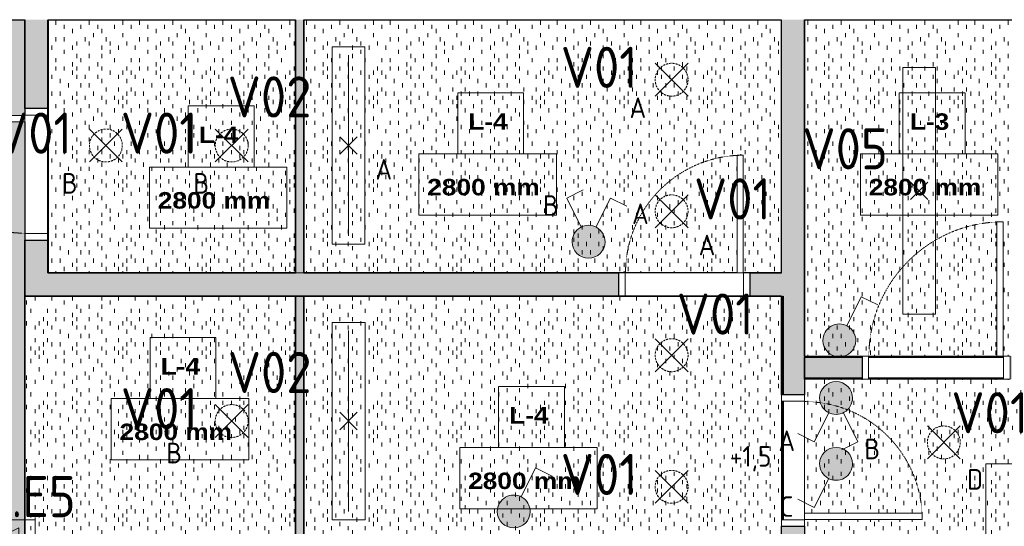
# Model space of a CAD drawing. Header units: millimetres. Extents: x -12615 to 16572, y -3141 to 12068.
# Tile 7 of 14: x -4182 to 1805, y 964 to 4044. Entities that reach past the tile are written whole.
import ezdxf

# ---------------------------------------------------------------- set-up
doc = ezdxf.new("R2010")
doc.units = ezdxf.units.MM
doc.linetypes.add('EST_Dash_1_1_', pattern=[2, 1, -1])
doc.linetypes.add('IMPORT-süvistatud seade', pattern=[19.05, 12.7, -6.35])
for name, color, linetype, lineweight, true_color in [('1K_valgustusplaan_dwg', 7, 'Continuous', 5, 0x767676), ('A-WALL', 7, 'Continuous', 9, 0x7f7f7f), ('A-WALL-PATT', 7, 'Continuous', 9, 0x7f7f7f), ('ET-E_VALGUSTUS_TING', 3, 'Continuous', 5, 0x00ff00), ('ET-VALGUSTUS_TING', 5, 'Continuous', 5, 0x0000ff), ('I-WALL', 7, 'Continuous', 9, 0x7f7f7f)]:
    doc.layers.add(name, color=color, linetype=linetype, lineweight=lineweight, true_color=true_color)
for name, color, linetype, lineweight in [('A-CLNG', 7, 'Continuous', 9), ('A-CLNG-IDEN', 7, 'Continuous', 9), ('A-CLNG-PATT', 7, 'Continuous', 9), ('A-DOOR', 7, 'Continuous', 9), ('A-DOOR-FRAM', 7, 'Continuous', 25), ('ET-SEADE_V', 7, 'Continuous', 9)]:
    doc.layers.add(name, color=color, linetype=linetype, lineweight=lineweight)
doc.styles.add('Arial Black', font='txt', dxfattribs={"height": 100})
doc.styles.add('ISOCP_1', font='isocp___.ttf', dxfattribs={"height": 250})
doc.styles.add('ISOCP_2', font='isocp___.ttf', dxfattribs={"height": 125})
pattern_1 = [(90, (0, 0), (-508, 3e-14), [25.4, -482.6]), (90, (50.8, 50.8), (-508, 3e-14), [25.4, -482.6]), (90, (127, 25.4), (-508, 3e-14), [25.4, -482.6]), (90, (127, 101.6), (-508, 3e-14), [25.4, -482.6]), (90, (50.8, 152.4), (-508, 3e-14), [25.4, -482.6]), (90, (25.4, 177.8), (-508, 3e-14), [25.4, -482.6]), (90, (152.4, 177.8), (-508, 3e-14), [25.4, -482.6]), (90, (228.6, 25.4), (-508, 3e-14), [25.4, -482.6]), (90, (304.8, 76.2), (-508, 3e-14), [25.4, -482.6]), (90, (279.4, 127), (-508, 3e-14), [25.4, -482.6]), (90, (177.8, 76.2), (-508, 3e-14), [25.4, -482.6]), (90, (203.2, 0), (-508, 3e-14), [25.4, -482.6]), (90, (228.6, 127), (-508, 3e-14), [25.4, -482.6]), (90, (203.2, 203.2), (-508, 3e-14), [25.4, -482.6]), (90, (101.6, 228.6), (-508, 3e-14), [25.4, -482.6]), (90, (50.8, 228.6), (-508, 3e-14), [25.4, -482.6]), (90, (101.6, 177.8), (-508, 3e-14), [25.4, -482.6]), (90, (25.4, 101.6), (-508, 3e-14), [25.4, -482.6]), (90, (330.2, 25.4), (-508, 3e-14), [25.4, -482.6]), (90, (431.8, 152.4), (-508, 3e-14), [25.4, -482.6]), (90, (355.6, 203.2), (-508, 3e-14), [25.4, -482.6]), (90, (228.6, 254), (-508, 3e-14), [25.4, -482.6]), (90, (152.4, 279.4), (-508, 3e-14), [25.4, -482.6]), (90, (254, 228.6), (-508, 3e-14), [25.4, -482.6]), (90, (355.6, 127), (-508, 3e-14), [25.4, -482.6]), (90, (406.4, 50.8), (-508, 3e-14), [25.4, -482.6]), (90, (304.8, 177.8), (-508, 3e-14), [25.4, -482.6]), (90, (203.2, 152.4), (-508, 3e-14), [25.4, -482.6]), (90, (279.4, 0), (-508, 3e-14), [25.4, -482.6]), (90, (381, 254), (-508, 3e-14), [25.4, -482.6]), (90, (304.8, 254), (-508, 3e-14), [25.4, -482.6]), (90, (381, 304.8), (-508, 3e-14), [25.4, -482.6]), (90, (457.2, 228.6), (-508, 3e-14), [25.4, -482.6]), (90, (381, 177.8), (-508, 3e-14), [25.4, -482.6]), (90, (482.6, 50.8), (-508, 3e-14), [25.4, -482.6]), (90, (482.6, 304.8), (-508, 3e-14), [25.4, -482.6]), (90, (508, 381), (-508, 3e-14), [25.4, -482.6]), (90, (406.4, 355.6), (-508, 3e-14), [25.4, -482.6]), (90, (279.4, 355.6), (-508, 3e-14), [25.4, -482.6]), (90, (152.4, 355.6), (-508, 3e-14), [25.4, -482.6]), (90, (101.6, 355.6), (-508, 3e-14), [25.4, -482.6]), (90, (76.2, 304.8), (-508, 3e-14), [25.4, -482.6]), (90, (25.4, 330.2), (-508, 3e-14), [25.4, -482.6]), (90, (482.6, 127), (-508, 3e-14), [25.4, -482.6]), (90, (457.2, 0), (-508, 3e-14), [25.4, -482.6]), (90, (228.6, 330.2), (-508, 3e-14), [25.4, -482.6]), (90, (254, 431.8), (-508, 3e-14), [25.4, -482.6]), (90, (457.2, 431.8), (-508, 3e-14), [25.4, -482.6]), (90, (101.6, 457.2), (-508, 3e-14), [25.4, -482.6]), (90, (50.8, 431.8), (-508, 3e-14), [25.4, -482.6]), (90, (152.4, 431.8), (-508, 3e-14), [25.4, -482.6]), (90, (355.6, 431.8), (-508, 3e-14), [25.4, -482.6]), (90, (330.2, 381), (-508, 3e-14), [25.4, -482.6]), (90, (203.2, 406.4), (-508, 3e-14), [25.4, -482.6]), (90, (228.6, 482.6), (-508, 3e-14), [25.4, -482.6]), (90, (406.4, 482.6), (-508, 3e-14), [25.4, -482.6]), (90, (431.8, 330.2), (-508, 3e-14), [25.4, -482.6]), (90, (25.4, 482.6), (-508, 3e-14), [25.4, -482.6]), (90, (0, 457.2), (-508, 3e-14), [25.4, -482.6]), (90, (508, 152.4), (-508, 3e-14), [25.4, -482.6]), (90, (381, 406.4), (-508, 3e-14), [25.4, -482.6]), (90, (304.8, 330.2), (-508, 3e-14), [25.4, -482.6]), (90, (203.2, 304.8), (-508, 3e-14), [25.4, -482.6]), (90, (381, 101.6), (-508, 3e-14), [25.4, -482.6]), (90, (381, 0), (-508, 3e-14), [25.4, -482.6]), (90, (76.2, 25.4), (-508, 3e-14), [25.4, -482.6]), (90, (25.4, 25.4), (-508, 3e-14), [25.4, -482.6]), (90, (431.8, 279.4), (-508, 3e-14), [25.4, -482.6]), (90, (152.4, 482.6), (-508, 3e-14), [25.4, -482.6]), (90, (254, 76.2), (-508, 3e-14), [25.4, -482.6]), (90, (228.6, 177.8), (-508, 3e-14), [25.4, -482.6]), (90, (76.2, 127), (-508, 3e-14), [25.4, -482.6]), (90, (482.6, 482.6), (-508, 3e-14), [25.4, -482.6]), (90, (304.8, 457.2), (-508, 3e-14), [25.4, -482.6])]

# ---------------------------------------------------------------- blocks, each defined once
blk = doc.blocks.new('Est_SU - SU-01-800x2100 mm-3671387-1_ korrus  _0_00_52_72 Copy 1')
at = {"layer": 'A-DOOR', "color": 250, "true_color": 0x3d3d3d}
for p, q in [((320, 786), (320, 70)), ((358, 786), (320, 786)), ((320, 70), (320, 786)), ((320, 786), (358, 786)), ((358, 70), (358, 786)), ((358, 786), (358, 70)), ((320, 70), (358, 70)), ((358, 70), (320, 70))]:
    blk.add_line(p, q, dxfattribs=at)
at = {"layer": 'A-DOOR', "color": 253, "linetype": 'EST_Dash_1_1_', "lineweight": 5, "true_color": 0x9e9e9e}
for p, q in [((400, 70), (-341, 70)), ((-341, 70), (358, 70))]:
    blk.add_line(p, q, dxfattribs=at)
blk.add_arc((358, 70), 716, 90, 180, dxfattribs=at)
at = {"layer": 'A-DOOR-FRAM', "color": 250, "lineweight": 9, "true_color": 0x3d3d3d}
for p, q in [((-360, 70), (-400, 70)), ((-400, 70), (-400, -70)), ((-400, -70), (-400, 70)), ((-400, 70), (-360, 70)), ((-360, -70), (-360, 70)), ((-360, 70), (-360, -70)), ((400, 70), (360, 70)), ((360, 70), (360, -70)), ((360, 70), (360, -70)), ((400, 70), (360, 70)), ((400, -70), (400, 70)), ((400, -70), (400, 70)), ((-400, -70), (-360, -70)), ((-360, -70), (-400, -70)), ((360, -70), (400, -70)), ((360, -70), (400, -70))]:
    blk.add_line(p, q, dxfattribs=at)
blk = doc.blocks.new('Est_SU - SU-01-800x2100 mm-V1-1_ korrus  _0_00_52_72 Copy 1')
at = {"layer": 'A-DOOR', "color": 250, "true_color": 0x3d3d3d}
for p, q in [((320, 786), (320, 70)), ((358, 786), (320, 786)), ((320, 70), (320, 786)), ((320, 786), (358, 786)), ((358, 70), (358, 786)), ((358, 786), (358, 70)), ((320, 70), (358, 70)), ((358, 70), (320, 70))]:
    blk.add_line(p, q, dxfattribs=at)
at = {"layer": 'A-DOOR', "color": 253, "linetype": 'EST_Dash_1_1_', "lineweight": 5, "true_color": 0x9e9e9e}
for p, q in [((399.5, 70), (-341, 70)), ((-341, 70), (358, 70))]:
    blk.add_line(p, q, dxfattribs=at)
blk.add_arc((358, 70), 716, 90, 180, dxfattribs=at)
at = {"layer": 'A-DOOR-FRAM', "color": 250, "lineweight": 9, "true_color": 0x3d3d3d}
for p, q in [((-360, 70), (-400, 70)), ((-400, 70), (-400, -70)), ((-400, -70), (-400, 70)), ((-400, 70), (-360, 70)), ((-360, -70), (-360, 70)), ((-360, 70), (-360, -70)), ((400, 70), (360, 70)), ((360, 70), (360, -70)), ((360, 70), (360, -70)), ((400, 70), (360, 70)), ((400, -70), (400, 70)), ((400, -70), (400, 70)), ((-400, -70), (-360, -70)), ((-360, -70), (-400, -70)), ((360, -70), (400, -70)), ((360, -70), (400, -70))]:
    blk.add_line(p, q, dxfattribs=at)
blk = doc.blocks.new('Est_SU - SU-01-800x2100 mm-V2-1_ korrus  _0_00_52_72 Copy 1')
at = {"layer": 'A-DOOR', "color": 250, "true_color": 0x3d3d3d}
for p, q in [((320, 786), (320, 70)), ((358, 786), (320, 786)), ((320, 70), (320, 786)), ((320, 786), (358, 786)), ((358, 70), (358, 786)), ((358, 786), (358, 70)), ((320, 70), (358, 70)), ((358, 70), (320, 70))]:
    blk.add_line(p, q, dxfattribs=at)
at = {"layer": 'A-DOOR', "color": 253, "linetype": 'EST_Dash_1_1_', "lineweight": 5, "true_color": 0x9e9e9e}
for p, q in [((400, 70), (-341, 70)), ((-341, 70), (358, 70))]:
    blk.add_line(p, q, dxfattribs=at)
for start, end in [(90, 158.65038), (158.65038, 172.19066), (172.2084, 180)]:
    blk.add_arc((358, 70), 716, start, end, dxfattribs=at)
at = {"layer": 'A-DOOR-FRAM', "color": 250, "lineweight": 9, "true_color": 0x3d3d3d}
for p, q in [((-360, 70), (-400, 70)), ((-400, 70), (-400, -70)), ((-400, -70), (-400, 70)), ((-400, 70), (-360, 70)), ((-360, -70), (-360, 70)), ((-360, 70), (-360, -70)), ((400, 70), (360, 70)), ((360, 70), (360, -70)), ((360, 70), (360, -70)), ((400, 70), (360, 70)), ((400, -70), (400, 70)), ((400, -70), (400, 70)), ((-400, -70), (-360, -70)), ((-360, -70), (-400, -70)), ((360, -70), (400, -70)), ((360, -70), (400, -70))]:
    blk.add_line(p, q, dxfattribs=at)
blk = doc.blocks.new('Est_SU - SU-16-900x2100 mm-5765599-1_ korrus  _0_00_52_72 Copy 1')
at = {"layer": 'A-DOOR', "color": 250, "true_color": 0x3d3d3d}
for p, q in [((370, 886), (370, 70)), ((408, 886), (370, 886)), ((370, 70), (370, 886)), ((370, 886), (408, 886)), ((408, 70), (408, 886)), ((408, 886), (408, 70)), ((370, 70), (408, 70)), ((408, 70), (370, 70))]:
    blk.add_line(p, q, dxfattribs=at)
at = {"layer": 'A-DOOR', "color": 253, "linetype": 'EST_Dash_1_1_', "lineweight": 5, "true_color": 0x9e9e9e}
for p, q in [((450, 70), (-391, 70)), ((-391, 70), (408, 70))]:
    blk.add_line(p, q, dxfattribs=at)
blk.add_arc((408, 70), 816, 90, 180, dxfattribs=at)
at = {"layer": 'A-DOOR-FRAM', "color": 250, "lineweight": 9, "true_color": 0x3d3d3d}
for p, q in [((-410, 70), (-450, 70)), ((-450, 70), (-450, -70)), ((-450, -70), (-450, 70)), ((-450, 70), (-410, 70)), ((-410, -70), (-410, 70)), ((-410, 70), (-410, -70)), ((450, 70), (410, 70)), ((410, 70), (410, -70)), ((410, 70), (410, -70)), ((450, 70), (410, 70)), ((450, -70), (450, 70)), ((450, -70), (450, 70)), ((-450, -70), (-410, -70)), ((-410, -70), (-450, -70)), ((410, -70), (450, -70)), ((410, -70), (450, -70))]:
    blk.add_line(p, q, dxfattribs=at)
blk = doc.blocks.new('1K_valgustusplaan_dwg__U10-6009313-1_ korrus  _0_00_52_72 Copy 1')
at = {"layer": 'ET-VALGUSTUS_TING', "true_color": 0x5b5bff}
blk.add_hatch(color=171, dxfattribs=at).paths.add_polyline_path([(0, -100), (25.9, -96.6), (50, -86.6), (70.7, -70.7), (86.6, -50), (96.6, -25.9), (100, 0), (96.6, 25.9), (86.6, 50), (70.7, 70.7), (50, 86.6), (25.9, 96.6), (0, 100), (-25.9, 96.6), (-50, 86.6), (-70.7, 70.7), (-86.6, 50), (-96.6, 25.9), (-100, 0), (-96.6, -25.9), (-86.6, -50), (-70.7, -70.7), (-50, -86.6), (-25.9, -96.6), (-13.1, -98.3)], flags=0)
at = {"layer": 'ET-VALGUSTUS_TING', "color": 160, "true_color": 0x3333ff, "flags": 128}
blk.add_lwpolyline([(44.7, 89.4), (132.9, 265.8), (232.9, 215.8)], dxfattribs=at)
at = {"layer": 'ET-VALGUSTUS_TING', "color": 160, "true_color": 0x3333ff}
for start, end in [(360, 180.00001), (180.00001, 360)]:
    blk.add_arc((0, 0), 100, start, end, dxfattribs=at)
blk = doc.blocks.new('1K_valgustusplaan_dwg__U7-6009316-1_ korrus  _0_00_52_72 Copy 1')
at = {"layer": 'ET-VALGUSTUS_TING', "color": 160, "true_color": 0x3333ff}
for p, q in [((-100, -100), (100, 100)), ((-100, 100), (100, -100))]:
    blk.add_line(p, q, dxfattribs=at)
at = {"layer": 'ET-VALGUSTUS_TING', "color": 160, "linetype": 'IMPORT-süvistatud seade', "true_color": 0x3333ff}
blk.add_circle((0, 0), 100, dxfattribs=at)
blk = doc.blocks.new('1K_valgustusplaan_dwg__U14-6009315-1_ korrus  _0_00_52_72 Copy 1')
at = {"layer": 'ET-VALGUSTUS_TING', "color": 160, "true_color": 0x3333ff}
for p, q in [((-53, -53), (53, 53)), ((53, -53), (-53, 53))]:
    blk.add_line(p, q, dxfattribs=at)
at = {"layer": 'ET-VALGUSTUS_TING', "color": 160, "lineweight": 9, "true_color": 0x3333ff, "flags": 128}
blk.add_lwpolyline([(-100, 600), (100, 600), (100, 0), (100, -600), (-100, -600), (-100, 0)], close=True, dxfattribs=at)
at = {"layer": 'ET-VALGUSTUS_TING', "color": 160, "true_color": 0x3333ff, "flags": 128}
blk.add_lwpolyline([(0, -550), (0, 0), (0, 550)], dxfattribs=at)
blk = doc.blocks.new('1K_valgustusplaan_dwg__U16-6009319-1_ korrus  _0_00_52_72 Copy 1')
at = {"layer": 'ET-VALGUSTUS_TING', "color": 160, "true_color": 0x3333ff}
for p, q in [((-53, -53), (53, 53)), ((53, -53), (-53, 53))]:
    blk.add_line(p, q, dxfattribs=at)
at = {"layer": 'ET-VALGUSTUS_TING', "color": 160, "lineweight": 9, "true_color": 0x3333ff, "flags": 128}
blk.add_lwpolyline([(-100, 750), (100, 750), (100, 0), (100, -750), (-100, -750), (-100, 0)], close=True, dxfattribs=at)
blk = doc.blocks.new('1K_valgustusplaan_dwg__U15-6009314-1_ korrus  _0_00_52_72 Copy 1')
at = {"layer": 'ET-VALGUSTUS_TING', "true_color": 0x5b5bff}
blk.add_hatch(color=171, dxfattribs=at).paths.add_polyline_path([(0, -100), (25.9, -96.6), (50, -86.6), (70.7, -70.7), (86.6, -50), (96.6, -25.9), (100, 0), (96.6, 25.9), (86.6, 50), (70.7, 70.7), (50, 86.6), (25.9, 96.6), (0, 100), (-25.9, 96.6), (-50, 86.6), (-70.7, 70.7), (-86.6, 50), (-96.6, 25.9), (-100, 0), (-96.6, -25.9), (-86.6, -50), (-70.7, -70.7), (-50, -86.6), (-25.9, -96.6), (-13.1, -98.3)], flags=0)
at = {"layer": 'ET-VALGUSTUS_TING', "color": 160, "true_color": 0x3333ff, "flags": 128}
for points in [[(-32.9, 315.8), (-132.9, 265.8), (-44.7, 89.4)], [(44.7, 89.4), (132.9, 265.8), (232.9, 215.8)]]:
    blk.add_lwpolyline(points, dxfattribs=at)
at = {"layer": 'ET-VALGUSTUS_TING', "color": 160, "true_color": 0x3333ff}
for start, end in [(360, 180.00001), (180.00001, 360)]:
    blk.add_arc((0, 0), 100, start, end, dxfattribs=at)
blk = doc.blocks.new('1K_valgustusplaan_dwg__U20-6009321-1_ korrus  _0_00_52_72 Copy 1')
at = {"layer": 'ET-VALGUSTUS_TING', "true_color": 0x5b5bff}
blk.add_hatch(color=171, dxfattribs=at).paths.add_polyline_path([(0, -100), (25.9, -96.6), (50, -86.6), (70.7, -70.7), (86.6, -50), (96.6, -25.9), (100, 0), (96.6, 25.9), (86.6, 50), (70.7, 70.7), (50, 86.6), (25.9, 96.6), (0, 100), (-25.9, 96.6), (-50, 86.6), (-71.2, 70.1), (-86.6, 50), (-96.6, 25.9), (-100, 0), (-95.3, -29.1), (-86.6, -50), (-70.7, -70.7), (-50, -86.6), (-25.9, -96.6), (-12.2, -98.4)], flags=0)
at = {"layer": 'ET-VALGUSTUS_TING', "color": 160, "true_color": 0x3333ff}
blk.add_line((32.9, -315.8), (42.5, -311), dxfattribs=at)
at = {"layer": 'ET-VALGUSTUS_TING', "color": 160, "true_color": 0x3333ff, "flags": 128}
for points in [[(-44.7, -89.4), (-132.9, -265.8), (-232.9, -215.8)], [(43.3, -310.6), (132.9, -265.8), (44.7, -89.4)]]:
    blk.add_lwpolyline(points, dxfattribs=at)
at = {"layer": 'ET-VALGUSTUS_TING', "color": 160, "true_color": 0x3333ff}
for start, end in [(0.00001, 180), (180, 0.00001)]:
    blk.add_arc((0, 0), 100, start, end, dxfattribs=at)
blk = doc.blocks.new('1K_valgustusplaan_dwg__U21-6009322-1_ korrus  _0_00_52_72 Copy 1')
at = {"layer": 'ET-E_VALGUSTUS_TING', "true_color": 0x5bff5b}
h = blk.add_hatch(color=91, dxfattribs=at)
h.paths.add_polyline_path([(-250, -125), (0, 0), (-250, 125)], flags=0)
h.paths.add_polyline_path([(250, -125), (250, 125), (0, 0), (217.5, -108.8)], flags=0)
at = {"layer": 'ET-E_VALGUSTUS_TING', "color": 80, "true_color": 0x33ff33, "flags": 128}
for points in [[(-350, 175), (-350, -175), (350, -175), (350, 175)], [(-250, 125), (250, -125), (250, 125), (-250, -125)]]:
    blk.add_lwpolyline(points, close=True, dxfattribs=at)
blk = doc.blocks.new('1K_valgustusplaan_dwg__U18-6009329-1_ korrus  _0_00_52_72 Copy 1')
at = {"layer": 'ET-VALGUSTUS_TING', "true_color": 0x5b5bff}
blk.add_hatch(color=171, dxfattribs=at).paths.add_polyline_path([(0, -100), (25.9, -96.6), (50, -86.6), (70.7, -70.7), (87, -49.1), (96.6, -25.9), (100, 0), (96.6, 25.9), (86.6, 50), (70.7, 70.7), (50, 86.6), (25.9, 96.6), (0, 100), (-25.9, 96.6), (-50, 86.6), (-70.7, 70.7), (-86.6, 50), (-96.6, 25.9), (-100, 0), (-95.3, -29.1), (-86.6, -50), (-70.7, -70.7), (-50, -86.6), (-25.9, -96.6), (-12.2, -98.4)], flags=0)
at = {"layer": 'ET-VALGUSTUS_TING', "color": 160, "true_color": 0x3333ff, "flags": 128}
blk.add_lwpolyline([(-44.7, -89.4), (-132.9, -265.8), (-232.9, -215.8)], dxfattribs=at)
at = {"layer": 'ET-VALGUSTUS_TING', "color": 160, "true_color": 0x3333ff}
for start, end in [(0.00001, 180), (180, 0.00001)]:
    blk.add_arc((0, 0), 100, start, end, dxfattribs=at)
blk = doc.blocks.new('1K_valgustusplaan_dwg-6009310-1_ korrus  _0_00_52_72 Copy 1')
at = {"layer": 'ET-SEADE_V', "color": 250, "true_color": 0x333333, "flags": 128}
blk.add_lwpolyline([(12663.6, -3459.4), (13258.6, -3459.4), (13258.6, -4654.4), (12663.6, -4654.4)], close=True, dxfattribs=at)
for name, p in [('1K_valgustusplaan_dwg__U14-6009315-1_ korrus  _0_00_52_72 Copy 1', (8788.6, -1524.4)), ('1K_valgustusplaan_dwg__U7-6009316-1_ korrus  _0_00_52_72 Copy 1', (10753.6, -1124.4)), ('1K_valgustusplaan_dwg__U16-6009319-1_ korrus  _0_00_52_72 Copy 1', (12258.6, -1799.4)), ('1K_valgustusplaan_dwg__U7-6009316-1_ korrus  _0_00_52_72 Copy 1', (7313.6, -1524.4)), ('1K_valgustusplaan_dwg__U7-6009316-1_ korrus  _0_00_52_72 Copy 1', (8078.6, -1524.4)), ('1K_valgustusplaan_dwg__U15-6009314-1_ korrus  _0_00_52_72 Copy 1', (10248.6, -2109.4)), ('1K_valgustusplaan_dwg__U7-6009316-1_ korrus  _0_00_52_72 Copy 1', (10753.6, -1924.4)), ('1K_valgustusplaan_dwg__U10-6009313-1_ korrus  _0_00_52_72 Copy 1', (11773.6, -2709.4)), ('1K_valgustusplaan_dwg__U14-6009315-1_ korrus  _0_00_52_72 Copy 1', (8789.3, -3199.4)), ('1K_valgustusplaan_dwg__U7-6009316-1_ korrus  _0_00_52_72 Copy 1', (10753.6, -2799.4)), ('1K_valgustusplaan_dwg__U20-6009321-1_ korrus  _0_00_52_72 Copy 1', (11753.6, -3059.4)), ('1K_valgustusplaan_dwg__U7-6009316-1_ korrus  _0_00_52_72 Copy 1', (8078.6, -3199.4)), ('1K_valgustusplaan_dwg__U7-6009316-1_ korrus  _0_00_52_72 Copy 1', (12408.6, -3329.4)), ('1K_valgustusplaan_dwg__U18-6009329-1_ korrus  _0_00_52_72 Copy 1', (11753.6, -3459.4)), ('1K_valgustusplaan_dwg__U10-6009313-1_ korrus  _0_00_52_72 Copy 1', (9793.6, -3749.4)), ('1K_valgustusplaan_dwg__U7-6009316-1_ korrus  _0_00_52_72 Copy 1', (10753.6, -3599.4)), ('1K_valgustusplaan_dwg__U21-6009322-1_ korrus  _0_00_52_72 Copy 1', (6533.6, -3974.4))]:
    blk.add_blockref(name, p)
at = {"layer": 'ET-E_VALGUSTUS_TING', "insert": (6833.6, -3534), "char_height": 250, "width": 873.657, "attachment_point": 2, "line_spacing_factor": 1.478621, "style": 'ISOCP_1'}
blk.add_mtext('V.E5', dxfattribs=at)
at = {"layer": 'ET-VALGUSTUS_TING', "attachment_point": 2, "line_spacing_factor": 1.478621}
for s, insert, char_height, width, style in [('V01', (10313.6, -924), 250, 705.646, 'ISOCP_1'), ('V02', (8308.6, -1104), 250, 772.851, 'ISOCP_1'), ('A', (10548.6, -1231.7), 125, 151.217, 'ISOCP_2'), ('V01', (6873.6, -1324), 250, 705.646, 'ISOCP_1'), ('V01', (7638.6, -1324), 250, 705.646, 'ISOCP_1'), ('V05', (11808.6, -1419), 250, 772.851, 'ISOCP_1'), ('A', (9003.6, -1606.7), 125, 151.217, 'ISOCP_2'), ('B', (7093.6, -1691.7), 125, 134.415, 'ISOCP_2'), ('B', (7893.6, -1691.7), 125, 134.415, 'ISOCP_2'), ('V01', (11123.6, -1724), 250, 705.646, 'ISOCP_1'), ('B', (10018.6, -1826.7), 125, 134.415, 'ISOCP_2'), ('A', (10563.6, -1876.7), 125, 151.217, 'ISOCP_2'), ('A', (10968.6, -2066.7), 125, 151.217, 'ISOCP_2'), ('V01', (11018.6, -2424), 250, 705.646, 'ISOCP_1'), ('V02', (8309.3, -2779), 250, 772.851, 'ISOCP_1'), ('V01', (7638.6, -2999), 250, 705.646, 'ISOCP_1'), ('V01', (12688.6, -3024), 250, 705.646, 'ISOCP_1'), ('A', (11453.6, -3256.7), 125, 151.217, 'ISOCP_2'), ('B', (7728.6, -3331.7), 125, 134.415, 'ISOCP_2'), ('+1,5', (11233.6, -3351.7), 125, 378.042, 'ISOCP_2'), ('B', (11973.6, -3306.7), 125, 134.415, 'ISOCP_2'), ('V01', (10313.6, -3399), 250, 705.646, 'ISOCP_1'), ('D', (12598.6, -3491.7), 125, 134.415, 'ISOCP_2'), ('C', (11453.6, -3656.7), 125, 117.613, 'ISOCP_2')]:
    blk.add_mtext(s, dxfattribs=dict(at, insert=insert, char_height=char_height, width=width, style=style))
blk = doc.blocks.new('M_Ceiling Tag w Height - M_Ceiling Tag w Height-5895317-1_ korrus  _0_00_52_72 Copy 1')
at = {"layer": 'A-CLNG-IDEN'}
for p, q in [((2.129, 4.501), (-1.867, 4.501)), ((-1.867, 4.501), (-1.867, 0.782)), ((2.129, 0.782), (2.129, 4.501)), ((4.129, 0.782), (-4.231, 0.782)), ((-4.231, 0.782), (-4.231, -2.938)), ((-1.867, 0.782), (2.129, 0.782)), ((4.129, -2.938), (4.129, 0.782)), ((-4.231, -2.938), (4.129, -2.938))]:
    blk.add_line(p, q, dxfattribs=at)

msp = doc.modelspace()

# ---------------------------------------------------------------- hatches: boundary and pattern name
at = {"layer": 'A-CLNG-PATT', "true_color": 0xcccccc, "transparency": 33554559}
h = msp.add_hatch(dxfattribs=at)
h.set_pattern_fill('FP_1', color=254, style=0, pattern_type=2)
h.set_pattern_definition(pattern_1)
h.paths.add_polyline_path([(449.6, -1535.2), (449.6, -816.2), (-266.4, -816.2), (-266.4, -778.2), (449.6, -778.2), (449.6, -736.2), (-4150.4, -736.2), (-4151.4, 3423.8), (-4678.9, 3423.8), (-4678.9, -736.2), (-7964.4, -736.2), (-7964.4, 219.7), (-8531, 225.8), (-8549.7, -1535.2), (-8043.2, -1535.2), (-8043.2, -1491.2), (-5883.2, -1492.1), (-5883.2, -1535.2), (-5043.2, -1535.2), (-5043.2, -1491.2), (-2883.2, -1492.1), (-2883.2, -1535.2), (-2043.2, -1535.2), (-2043.2, -1491.2), (116.8, -1492.1), (116.8, -1535.2), (259.1, -1535.2)], flags=0)
h.paths.add_polyline_path([(-7964.4, 324.7), (-7964.4, 3554.9), (-4678.9, 3554.9), (-4678.9, 3461.8), (-4151.4, 3461.8), (-4151.4, 4042.8), (-8490.3, 4042.8), (-8517.4, 1501.7), (-8218.4, 1498.5), (-8219.5, 1393.5), (-8518.5, 1396.7), (-8529.8, 330.8), (-8081.3, 326)], flags=0)
h = msp.add_hatch(dxfattribs=at)
h.set_pattern_fill('FP_10', color=254, style=0, pattern_type=2)
h.set_pattern_definition(pattern_1)
h.paths.add_polyline_path([(-2505.4, 2504.8), (-2505.4, 4042.8), (-4009.4, 4042.8), (-4009.4, 2504.8)], flags=0)
h = msp.add_hatch(dxfattribs=at)
h.set_pattern_fill('FP_2', color=254, style=0, pattern_type=2)
h.set_pattern_definition(pattern_1)
h.paths.add_polyline_path([(-2455.4, 2504.8), (179.6, 2504.8), (179.6, 3219.8), (217.6, 3219.8), (217.6, 2504.8), (448.6, 2504.8), (448.6, 4042.8), (-2455.4, 4042.8), (-2455.4, 3890.9)], flags=0)
h = msp.add_hatch(dxfattribs=at)
h.set_pattern_fill('FP_4', color=254, style=0, pattern_type=2)
h.set_pattern_definition(pattern_1)
h.paths.add_polyline_path([(2249.6, 1998.8), (2249.6, 4042.8), (590.6, 4042.8), (590.6, 1998.8), (1759.6, 1998.8), (1759.6, 2814.8), (1797.6, 2814.8), (1797.6, 1998.8), (1969.1, 1998.8)], flags=0)
h = msp.add_hatch(dxfattribs=at)
h.set_pattern_fill('FP_1', color=254, style=0, pattern_type=2)
h.set_pattern_definition(pattern_1)
h.paths.add_polyline_path([(-4150.4, -686.2), (-2505.4, -685.3), (-2505.4, 2363.8), (-4150.4, 2363.8), (-4150.4, -263.1)], flags=0)
h = msp.add_hatch(dxfattribs=at)
h.set_pattern_fill('FP_11', color=254, style=0, pattern_type=2)
h.set_pattern_definition(pattern_1)
h.paths.add_polyline_path([(444.6, -686.2), (449.6, -686.2), (449.6, 2362.8), (-2455.4, 2362.8), (-2455.4, -686.2), (259.1, -686.2)], flags=0)
h = msp.add_hatch(dxfattribs=at)
h.set_pattern_fill('FP_1', color=254, style=0, pattern_type=2)
h.set_pattern_definition(pattern_1)
h.paths.add_polyline_path([(3251.5, -1535.2), (3304, -1535.2), (3351.1, 1858.8), (589.6, 1858.8), (589.6, 1043.8), (1305.6, 1043.8), (1305.6, 1005.8), (589.6, 1005.8), (589.6, -1535.2), (956.8, -1535.2), (956.8, -1491.2), (3116.8, -1492.1), (3116.8, -1535.2)], flags=0)
at = {"layer": 'A-WALL-PATT', "true_color": 0x3d3d3d}
h = msp.add_hatch(color=250, dxfattribs=at)
h.paths.add_polyline_path([(-4080.4, 2503.8), (-4010.4, 2503.8), (-4010.4, 2703.8), (-4150.4, 2703.8), (-4150.4, 2503.8)], flags=0)
h.paths.add_polyline_path([(-4150.4, 3503.8), (-4010.4, 3503.8), (-4010.4, 4043.8), (-4150.4, 4043.8), (-4150.4, 3890.9)], flags=0)
msp.add_hatch(color=250, dxfattribs=at).paths.add_polyline_path([(589.6, 2503.8), (589.6, 4043.8), (449.6, 4043.8), (449.6, 2503.8)], flags=0)
h = msp.add_hatch(color=250, dxfattribs=at)
h.paths.add_polyline_path([(589.6, 2363.8), (589.6, 2503.8), (259.6, 2503.8), (259.6, 2363.8), (519.6, 2363.8)], flags=0)
h.paths.add_polyline_path([(-595.9, 2363.8), (-540.4, 2363.8), (-540.4, 2503.8), (-4150.4, 2503.8), (-4150.4, 2363.8), (-1023.4, 2363.8)], flags=0)
h = msp.add_hatch(color=250, dxfattribs=at)
h.paths.add_polyline_path([(449.6, -736.2), (589.6, -736.2), (589.6, 963.8), (449.6, 963.8), (449.6, -263.1)], flags=0)
h.paths.add_polyline_path([(589.6, 1763.8), (589.6, 2363.8), (449.6, 2362.8), (449.6, 1763.8), (519.6, 1763.8)], flags=0)
h = msp.add_hatch(color=250, dxfattribs=at)
h.paths.add_polyline_path([(3352.1, 1858.8), (3354, 1998.8), (1839.6, 1998.8), (1839.6, 1858.8), (1969.1, 1858.8)], flags=0)
h.paths.add_polyline_path([(686.6, 1858.8), (939.6, 1858.8), (939.6, 1998.8), (589.6, 1998.8), (589.6, 1858.8)], flags=0)
at = {"layer": 'I-WALL', "true_color": 0x3d3d3d}
for points in [[(-2455.4, 2503.8), (-2455.4, 4043.8), (-2505.4, 4043.8), (-2505.4, 2503.8)], [(-2455.4, -686.2), (-2455.4, 2363.8), (-2505.4, 2363.8), (-2505.4, -686.2)]]:
    msp.add_hatch(color=250, dxfattribs=at).paths.add_polyline_path(points, flags=0)

# ---------------------------------------------------------------- linework, layer by layer
at = {"layer": 'A-CLNG', "color": 160, "lineweight": 30, "true_color": 0x3333ff}
for p, q in [((-8490.3, 4042.8), (-4151.4, 4042.8)), ((-4151.4, 4042.8), (-4151.4, 3461.8)), ((-4009.4, 4042.8), (-2505.4, 4042.8)), ((-4009.4, 2504.8), (-4009.4, 4042.8)), ((-2505.4, 4042.8), (-2505.4, 2504.8)), ((-2455.4, 2504.8), (-2455.4, 4042.8)), ((-2455.4, 4042.8), (448.6, 4042.8)), ((448.6, 4042.8), (448.6, 2504.8)), ((590.6, 1998.8), (590.6, 4042.8)), ((590.6, 4042.8), (2249.6, 4042.8)), ((-4151.4, 3423.8), (-4151.4, 2362.8)), ((-2505.4, 2504.8), (-4009.4, 2504.8)), ((179.6, 2504.8), (-2455.4, 2504.8)), ((448.6, 2504.8), (217.6, 2504.8)), ((-4151.4, 2362.8), (-4150.4, 2362.8)), ((-4150.4, -686.2), (-4150.4, 2363.8)), ((-4150.4, 2363.8), (-2505.4, 2363.8)), ((-4150.4, 2362.8), (-4150.4, -736.2)), ((-2505.4, 2363.8), (-2505.4, -686.2)), ((-2455.4, -686.2), (-2455.4, 2362.8)), ((-2455.4, 2362.8), (449.6, 2362.8))]:
    msp.add_line(p, q, dxfattribs=at)
at = {"layer": 'A-WALL', "color": 250, "lineweight": 5, "true_color": 0x3d3d3d}
for p, q in [((-2455.4, 2503.8), (-2505.4, 2503.8)), ((-2505.4, 2363.8), (-2455.4, 2363.8)), ((449.6, 2363.8), (259.6, 2363.8)), ((259.6, 2363.8), (449.6, 2363.8)), ((449.6, 2362.8), (449.6, 2363.8)), ((449.6, 2363.8), (449.6, 2362.8)), ((589.6, 1991.3), (589.6, 1998.8))]:
    msp.add_line(p, q, dxfattribs=at)
at = {"layer": 'I-WALL', "color": 250, "lineweight": 30, "true_color": 0x3d3d3d}
for p, q in [((-4150.4, 3503.8), (-4150.4, 4043.8)), ((-4010.4, 4043.8), (-4010.4, 3503.8)), ((-4010.4, 2503.8), (-4010.4, 4043.8)), ((-4009.4, 4042.8), (-4009.4, 2504.8)), ((-2505.4, 2503.8), (-2505.4, 4043.8)), ((-2455.4, 4043.8), (-2455.4, 2503.8)), ((449.6, 2503.8), (449.6, 4043.8)), ((589.6, 4043.8), (589.6, 2503.8)), ((-4010.4, 3503.8), (-4150.4, 3503.8)), ((-4150.4, 2503.8), (-4150.4, 2703.8)), ((-4150.4, 2703.8), (-4010.4, 2703.8)), ((-4010.4, 2703.8), (-4010.4, 2503.8)), ((-4150.4, 2363.8), (-4150.4, 2503.8)), ((-4010.4, 2503.8), (-2505.4, 2503.8)), ((-4009.4, 2503.8), (-4010.4, 2503.8)), ((-2455.4, 2503.8), (-540.4, 2503.8)), ((-540.4, 2503.8), (-540.4, 2363.8)), ((259.6, 2363.8), (259.6, 2503.8)), ((259.6, 2503.8), (449.6, 2503.8)), ((589.6, 2503.8), (589.6, 2363.8)), ((-4151.4, 2362.8), (-4151.4, 2363.8)), ((449.6, 2362.8), (-4151.4, 2362.8)), ((-2505.4, 2363.8), (-4150.4, 2363.8)), ((-4150.4, 2363.8), (259.1, 2363.8)), ((-2505.4, -686.2), (-2505.4, 2363.8)), ((-540.4, 2363.8), (-2455.4, 2363.8)), ((-2455.4, 2363.8), (-2455.4, -686.2)), ((449.6, 1763.8), (449.6, 2362.8)), ((458.6, 1763.8), (458.6, 2363.8)), ((458.6, 2363.8), (459.6, 2363.8)), ((459.6, 2363.8), (459.6, 1763.8)), ((589.6, 2363.8), (589.6, 1763.8)), ((589.6, 1998.8), (772.1, 1998.8)), ((589.6, 1858.8), (589.6, 1991.3)), ((590.6, 1992.3), (939.6, 1992.3)), ((939.6, 1991.3), (590.6, 1991.3)), ((772.1, 1998.8), (831.6, 1998.8)), ((831.6, 1998.8), (939.6, 1998.8)), ((939.6, 1998.8), (939.6, 1858.8)), ((979.6, 1992.3), (1799.6, 1992.3)), ((1799.6, 1991.3), (979.6, 1991.3)), ((585.6, 1866.3), (939.6, 1866.3)), ((939.6, 1865.3), (585.6, 1865.3)), ((939.6, 1858.8), (589.6, 1858.8)), ((979.6, 1866.3), (1799.6, 1866.3)), ((1799.6, 1865.3), (979.6, 1865.3)), ((589.6, 1763.8), (449.6, 1763.8)), ((458.6, 1003.8), (458.6, 1723.8)), ((459.6, 1723.8), (459.6, 1003.8)), ((449.6, -736.2), (449.6, 963.8)), ((449.6, 963.8), (589.6, 963.8)), ((589.6, 963.8), (589.6, -736.2))]:
    msp.add_line(p, q, dxfattribs=at)
at = {"layer": 'I-WALL', "color": 250, "true_color": 0x3d3d3d}
for p, q in [((-4010.4, 3503.8), (-4150.4, 3503.8)), ((-4150.4, 3503.8), (-4150.4, 2703.8)), ((-4010.4, 2703.8), (-4010.4, 3503.8)), ((-4010.4, 2703.8), (-4150.4, 2703.8)), ((-540.4, 2363.8), (-540.4, 2503.8)), ((259.1, 2503.8), (-540.4, 2503.8)), ((259.6, 2363.8), (259.6, 2503.8)), ((-540.4, 2363.8), (259.1, 2363.8)), ((589.6, 1991.3), (589.6, 1998.8)), ((939.6, 1858.8), (939.6, 1998.8)), ((1839.6, 1998.8), (939.6, 1998.8)), ((939.6, 1858.8), (1839.6, 1858.8)), ((449.6, 1763.8), (589.6, 1763.8)), ((449.6, 1763.8), (449.6, 963.8)), ((589.6, 963.8), (589.6, 1763.8)), ((449.6, 963.8), (589.6, 963.8))]:
    msp.add_line(p, q, dxfattribs=at)

# ---------------------------------------------------------------- block references
at = {"layer": '1K_valgustusplaan_dwg', "color": 160, "true_color": 0x3333ff}
msp.add_blockref('1K_valgustusplaan_dwg-6009310-1_ korrus  _0_00_52_72 Copy 1', (-10971.8, 4803.2), dxfattribs=at)
at = {"layer": 'A-CLNG-IDEN', "xscale": 99.99999999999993, "yscale": 99.99999999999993, "zscale": 99.99999999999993}
for p in [(-1331.8, 3149.9), (1352.9, 3149.9), (-2970.3, 3069.3), (-3202.5, 1662.1), (-1083.2, 1364)]:
    msp.add_blockref('M_Ceiling Tag w Height - M_Ceiling Tag w Height-5895317-1_ korrus  _0_00_52_72 Copy 1', p, dxfattribs=at)
at = {"layer": 'A-DOOR', "color": 253, "true_color": 0x9e9e9e}
for name, p, rotation in [('Est_SU - SU-01-800x2100 mm-3671387-1_ korrus  _0_00_52_72 Copy 1', (-4080.4, 3103.8), 89.99999999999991), ('Est_SU - SU-01-800x2100 mm-V2-1_ korrus  _0_00_52_72 Copy 1', (519.6, 1363.8), 269.9999999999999)]:
    msp.add_blockref(name, p, dxfattribs=dict(at, rotation=rotation))
for name, p in [('Est_SU - SU-01-800x2100 mm-V1-1_ korrus  _0_00_52_72 Copy 1', (-140.4, 2433.8)), ('Est_SU - SU-16-900x2100 mm-5765599-1_ korrus  _0_00_52_72 Copy 1', (1389.6, 1928.8))]:
    msp.add_blockref(name, p, dxfattribs=at)

# ---------------------------------------------------------------- texts
at = {"layer": 'A-CLNG-IDEN', "color": 136, "true_color": 0x008080, "char_height": 100, "attachment_point": 1, "style": 'Arial Black'}
for s, insert, width in [('L-4', (-1454.7, 3474.4), 280.591), ('L-3', (1230.1, 3474.4), 280.591), ('L-4', (-3093.2, 3393.8), 280.591), ('2800 mm', (-1704.4, 3075.8), 841.772), ('2800 mm', (980.4, 3075.8), 841.772), ('2800 mm', (-3342.9, 2995.2), 841.772), ('L-4', (-3325.3, 1986.6), 280.591), ('L-4', (-1206.1, 1688.5), 280.591), ('2800 mm', (-3575, 1588), 841.772), ('2800 mm', (-1455.8, 1290), 841.772)]:
    msp.add_mtext(s, dxfattribs=dict(at, insert=insert, width=width))

doc.saveas('drawing.dxf')
